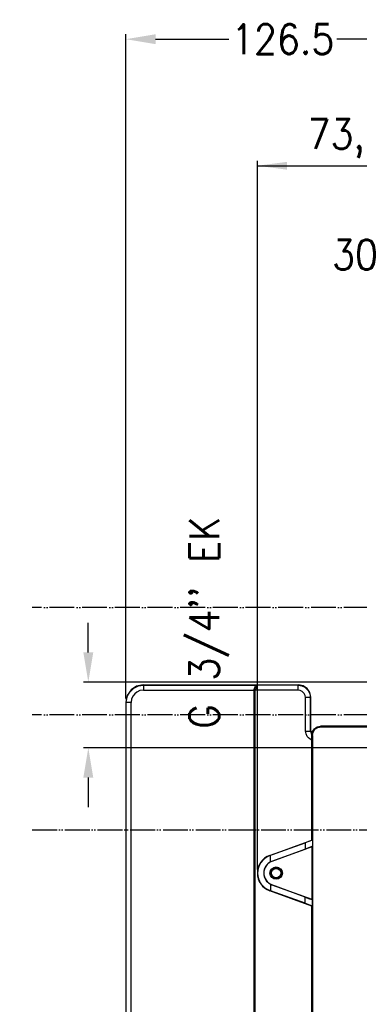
# Model space of a CAD drawing. Header units: inches. Extents: x -626 to 4489, y 2807 to 4201.
# Tile 35 of 52: x 2574 to 2711, y 3801 to 4198. Entities that reach past the tile are written whole.
import ezdxf

# ---------------------------------------------------------------- set-up
doc = ezdxf.new("R2010")
doc.units = ezdxf.units.IN
doc.linetypes.add('PHANTOM', pattern=[13, 10, -1, 0, -1, 0, -1])
doc.layers.add('1', color=7, linetype='Continuous')
doc.styles.add('CONVERTER_11', font='txt.shx', dxfattribs={"width": 0.9})
doc.dimstyles.new('ME10_DIM_29', dxfattribs={"dimtxt": 12, "dimasz": 12, "dimexe": 2, "dimexo": 1.5, "dimgap": 2, "dimtad": 1, "dimdsep": 46, "dimtxsty": 'CONVERTER_11', "dimsah": 1, "dimcen": 0.09, "dimclrd": 2, "dimclre": 2, "dimclrt": 2, "dimadec": 0, "dimazin": 0, "dimtfac": 1, "dimtdec": 4, "dimtofl": 0, "dimtmove": 0, "dimatfit": 0, "dimfxl": 1, "dimtolj": 1, "dimtzin": 0, "dimarcsym": 0})
doc.dimstyles.new('ME10_DIM_32', dxfattribs={"dimtxt": 12, "dimasz": 12, "dimexe": 2, "dimexo": 1.5, "dimgap": 2, "dimtad": 1, "dimdsep": 46, "dimtxsty": 'CONVERTER_11', "dimsah": 1, "dimcen": 0.09, "dimclrd": 2, "dimclre": 2, "dimclrt": 2, "dimadec": 0, "dimazin": 0, "dimtfac": 1, "dimtdec": 4, "dimtofl": 0, "dimtmove": 0, "dimatfit": 0, "dimfxl": 1, "dimtolj": 1, "dimtzin": 0, "dimarcsym": 0})
doc.dimstyles.new('ME10_DIM_33', dxfattribs={"dimtxt": 12, "dimasz": 12, "dimexe": 2, "dimexo": 1.5, "dimgap": 2, "dimtad": 1, "dimdsep": 46, "dimtxsty": 'CONVERTER_11', "dimsah": 1, "dimcen": 0.09, "dimclrd": 2, "dimclre": 2, "dimclrt": 2, "dimadec": 0, "dimazin": 0, "dimtfac": 1, "dimtdec": 4, "dimtofl": 0, "dimtmove": 0, "dimatfit": 0, "dimfxl": 1, "dimtolj": 1, "dimtzin": 0, "dimarcsym": 0})
doc.dimstyles.new('ME10_DIM_34', dxfattribs={"dimtxt": 12, "dimasz": 12, "dimexe": 2, "dimexo": 1.5, "dimgap": 2, "dimtad": 1, "dimdsep": 46, "dimtxsty": 'CONVERTER_11', "dimsah": 1, "dimcen": 0.09, "dimclrd": 2, "dimclre": 2, "dimclrt": 2, "dimadec": 0, "dimazin": 0, "dimtfac": 1, "dimtdec": 4, "dimtofl": 0, "dimtmove": 0, "dimatfit": 0, "dimfxl": 1, "dimtolj": 1, "dimtzin": 0, "dimarcsym": 0})
doc.dimstyles.new('ME10_DIM_35', dxfattribs={"dimtxt": 12, "dimasz": 12, "dimexe": 2, "dimexo": 1.5, "dimgap": 2, "dimtad": 1, "dimdsep": 46, "dimtxsty": 'CONVERTER_11', "dimsah": 1, "dimcen": 0.09, "dimclrd": 2, "dimclre": 2, "dimclrt": 2, "dimadec": 0, "dimazin": 0, "dimtfac": 1, "dimtdec": 4, "dimtofl": 0, "dimtmove": 0, "dimatfit": 0, "dimfxl": 1, "dimtolj": 1, "dimtzin": 0, "dimarcsym": 0})
doc.dimstyles.new('ME10_DIM_40', dxfattribs={"dimtxt": 12, "dimasz": 12, "dimexe": 2, "dimexo": 1.5, "dimgap": 2, "dimtad": 1, "dimdsep": 46, "dimtxsty": 'CONVERTER_11', "dimsah": 1, "dimcen": 0.09, "dimclrd": 2, "dimclre": 2, "dimclrt": 2, "dimadec": 0, "dimazin": 0, "dimtfac": 1, "dimtdec": 4, "dimtofl": 0, "dimtmove": 0, "dimatfit": 0, "dimfxl": 1, "dimtolj": 1, "dimtzin": 0, "dimarcsym": 0})

# ---------------------------------------------------------------- blocks, each defined once
blk = doc.blocks.new('*D162')
at = {"layer": '1', "color": 3, "lineweight": -2, "transparency": 16777216}
for p, q in [((2616.88, 3924.55), (2616.88, 4192.46)), ((2628.88, 4190.46), (2658.4, 4190.46)), ((2731.52, 4190.46), (2702, 4190.46)), ((2743.52, 4040.47), (2743.52, 4192.46))]:
    blk.add_line(p, q, dxfattribs=at)
at = {"layer": '1', "color": 3, "transparency": 16777216}
for points in [[(2628.88, 4192.46), (2628.88, 4188.46), (2616.88, 4190.46)], [(2731.52, 4192.46), (2731.52, 4188.46), (2743.52, 4190.46)]]:
    blk.add_solid(points, dxfattribs=at)
at = {"layer": 'Defpoints', "color": 0, "transparency": 16777216}
for p in [(2616.88, 4190.46), (2743.52, 4038.97), (2616.88, 3923.05)]:
    blk.add_point(p, dxfattribs=at)
at = {"layer": '1', "color": 3, "transparency": 16777216, "insert": (2680.2, 4190.46), "char_height": 12, "attachment_point": 5, "rotation": 0.0001, "style": 'CONVERTER_11'}
blk.add_mtext('\\A1;126.5', dxfattribs=at)
blk = doc.blocks.new('*D165')
at = {"layer": '1', "color": 3, "lineweight": -2, "transparency": 16777216}
for p, q in [((2731.52, 4103.51), (2719.52, 4103.51)), ((2743.52, 3998.42), (2743.52, 4105.51)), ((2762.05, 3974.46), (2762.05, 4105.51)), ((2774.05, 4103.51), (2786.05, 4103.51))]:
    blk.add_line(p, q, dxfattribs=at)
at = {"layer": '1', "color": 3, "transparency": 16777216}
for points in [[(2731.52, 4105.51), (2731.52, 4101.51), (2743.52, 4103.51)], [(2774.05, 4105.51), (2774.05, 4101.51), (2762.05, 4103.51)]]:
    blk.add_solid(points, dxfattribs=at)
at = {"layer": 'Defpoints', "color": 0, "transparency": 16777216}
for p in [(2743.52, 4103.51), (2743.52, 3996.92), (2762.05, 3972.96)]:
    blk.add_point(p, dxfattribs=at)
at = {"layer": '1', "color": 3, "transparency": 16777216, "insert": (2709.42, 4103.51), "char_height": 12, "attachment_point": 5, "rotation": 0.0001, "style": 'CONVERTER_11'}
blk.add_mtext('\\A1;30', dxfattribs=at)
blk = doc.blocks.new('*D100')
at = {"layer": '1', "color": 3, "lineweight": -2, "transparency": 16777216}
for p, q in [((2459.59, 3964.24), (2310.06, 3964.24)), ((2312.06, 3952.24), (2312.06, 3700)), ((2312.06, 3414.97), (2312.06, 3667.2)), ((2725.05, 3402.97), (2310.06, 3402.97))]:
    blk.add_line(p, q, dxfattribs=at)
at = {"layer": '1', "color": 3, "transparency": 16777216}
for points in [[(2310.06, 3952.24), (2314.06, 3952.24), (2312.06, 3964.24)], [(2310.06, 3414.97), (2314.06, 3414.97), (2312.06, 3402.97)]]:
    blk.add_solid(points, dxfattribs=at)
at = {"layer": 'Defpoints', "color": 0, "transparency": 16777216}
for p in [(2312.06, 3964.24), (2461.09, 3964.24), (2726.55, 3402.97)]:
    blk.add_point(p, dxfattribs=at)
at = {"layer": '1', "color": 3, "transparency": 16777216, "insert": (2312.06, 3683.6), "char_height": 12, "attachment_point": 5, "rotation": 90, "style": 'CONVERTER_11'}
blk.add_mtext('\\A1;558', dxfattribs=at)
blk = doc.blocks.new('*D101')
at = {"layer": '1', "color": 3, "lineweight": -2, "transparency": 16777216}
for p, q in [((2459.7, 3920.89), (2350.73, 3920.89)), ((2352.73, 3908.89), (2352.73, 3676.53)), ((2352.73, 3414.97), (2352.73, 3647.33)), ((2725.05, 3402.97), (2350.73, 3402.97))]:
    blk.add_line(p, q, dxfattribs=at)
at = {"layer": '1', "color": 3, "transparency": 16777216}
for points in [[(2350.73, 3908.89), (2354.73, 3908.89), (2352.73, 3920.89)], [(2350.73, 3414.97), (2354.73, 3414.97), (2352.73, 3402.97)]]:
    blk.add_solid(points, dxfattribs=at)
at = {"layer": 'Defpoints', "color": 0, "transparency": 16777216}
for p in [(2352.73, 3920.89), (2461.2, 3920.89), (2726.55, 3402.97)]:
    blk.add_point(p, dxfattribs=at)
at = {"layer": '1', "color": 3, "transparency": 16777216, "insert": (2352.73, 3661.93), "char_height": 12, "attachment_point": 5, "rotation": 90, "style": 'CONVERTER_11'}
blk.add_mtext('\\A1;515', dxfattribs=at)
blk = doc.blocks.new('*D102')
at = {"layer": '1', "color": 3, "lineweight": -2, "transparency": 16777216}
for p, q in [((2459.95, 3874.54), (2391.56, 3874.54)), ((2393.56, 3862.54), (2393.56, 3655.15)), ((2393.56, 3414.97), (2393.56, 3622.35)), ((2722.05, 3402.97), (2391.56, 3402.97))]:
    blk.add_line(p, q, dxfattribs=at)
at = {"layer": '1', "color": 3, "transparency": 16777216}
for points in [[(2391.56, 3862.54), (2395.56, 3862.54), (2393.56, 3874.54)], [(2391.56, 3414.97), (2395.56, 3414.97), (2393.56, 3402.97)]]:
    blk.add_solid(points, dxfattribs=at)
at = {"layer": 'Defpoints', "color": 0, "transparency": 16777216}
for p in [(2393.56, 3874.54), (2461.45, 3874.54), (2723.55, 3402.97)]:
    blk.add_point(p, dxfattribs=at)
at = {"layer": '1', "color": 3, "transparency": 16777216, "insert": (2393.56, 3638.75), "char_height": 12, "attachment_point": 5, "rotation": 90, "style": 'CONVERTER_11'}
blk.add_mtext('\\A1;468', dxfattribs=at)
blk = doc.blocks.new('*D107')
at = {"layer": '1', "color": 3, "lineweight": -2, "transparency": 16777216}
for p, q in [((2601.69, 3943.11), (2601.69, 3955.11)), ((2762.05, 3931.11), (2599.69, 3931.11)), ((2766.13, 3904.67), (2599.69, 3904.67)), ((2601.69, 3892.67), (2601.69, 3880.67))]:
    blk.add_line(p, q, dxfattribs=at)
at = {"layer": '1', "color": 3, "transparency": 16777216}
for points in [[(2599.69, 3943.11), (2603.69, 3943.11), (2601.69, 3931.11)], [(2599.69, 3892.67), (2603.69, 3892.67), (2601.69, 3904.67)]]:
    blk.add_solid(points, dxfattribs=at)
at = {"layer": 'Defpoints', "color": 0, "transparency": 16777216}
for p in [(2601.69, 3931.11), (2763.55, 3931.11), (2767.63, 3904.67)]:
    blk.add_point(p, dxfattribs=at)
at = {"layer": '1', "color": 3, "transparency": 16777216, "insert": (2650.49, 3955.11), "char_height": 12, "attachment_point": 5, "rotation": 90, "style": 'CONVERTER_11'}
blk.add_mtext("\\A1;G 3/4'' EK", dxfattribs=at)
blk = doc.blocks.new('*D83')
at = {"layer": '1', "color": 2, "linetype": 'Continuous'}
for p, q in [((2669.96, 3855.63), (2669.96, 4141.41)), ((2669.96, 4139.41), (2743.55, 4139.41)), ((2743.55, 3917.75), (2743.55, 4141.41))]:
    blk.add_line(p, q, dxfattribs=at)
at = {"layer": '1', "color": 2}
for points in [[(2681.96, 4140.99), (2681.96, 4137.83), (2669.96, 4139.41)], [(2731.55, 4137.83), (2731.55, 4140.99), (2743.55, 4139.41)]]:
    blk.add_solid(points, dxfattribs=at)
at = {"layer": '1', "color": 2, "insert": (2690.25, 4142.61), "char_height": 12, "attachment_point": 7, "rotation": 0.0001, "line_spacing_factor": 0.60024, "style": 'CONVERTER_11'}
blk.add_mtext('73,5', dxfattribs=at)

msp = doc.modelspace()

# ---------------------------------------------------------------- linework, layer by layer
at = {"color": 7, "linetype": 'Continuous'}
for p, q in [((2618.934, 3927.996), (2617.417, 3925.725)), ((2621.206, 3929.513), (2618.934, 3927.996)), ((2623.883, 3930.045), (2621.206, 3929.513)), ((2623.883, 3930.045), (2686.553, 3930.045)), ((2668.552, 3927.922), (2669.395, 3929.922)), ((2668.552, 3927.922), (2668.552, 3927.912)), ((2668.552, 3927.912), (2668.552, 3582.352)), ((2669.887, 3929.913), (2669.059, 3927.914)), ((2669.059, 3927.903), (2669.059, 3927.914)), ((2669.059, 3582.361), (2669.059, 3927.903)), ((2688.465, 3929.665), (2686.553, 3930.045)), ((2690.087, 3928.581), (2688.465, 3929.665)), ((2691.171, 3926.959), (2690.087, 3928.581)), ((2617.417, 3925.725), (2616.884, 3923.046)), ((2691.552, 3925.046), (2691.171, 3926.959)), ((2691.552, 3911.53), (2691.552, 3925.046)), ((2616.884, 3923.046), (2616.884, 3587.219)), ((2692.236, 3911.204), (2692.995, 3912.34)), ((2692.46, 3910.98), (2693.219, 3912.116)), ((2692.995, 3912.34), (2694.131, 3913.098)), ((2693.219, 3912.116), (2694.354, 3912.875)), ((2694.131, 3913.098), (2695.469, 3913.364)), ((2694.354, 3912.875), (2695.693, 3913.141)), ((2734.054, 3913.364), (2695.469, 3913.364)), ((2695.693, 3913.141), (2741.861, 3913.141)), ((2691.552, 3911.53), (2691.704, 3910.764)), ((2691.704, 3910.764), (2692.047, 3910.252)), ((2691.97, 3909.865), (2692.236, 3911.204)), ((2691.97, 3867.463), (2691.97, 3909.865)), ((2692.194, 3909.64), (2692.46, 3910.98)), ((2692.194, 3909.64), (2692.266, 3673.379)), ((2674.954, 3861.27), (2691.97, 3867.463)), ((2675.307, 3861.296), (2689.233, 3866.296)), ((2692.022, 3864.72), (2675.842, 3858.831)), ((2691.026, 3866.929), (2689.233, 3866.296)), ((2691.026, 3864.492), (2689.233, 3863.82)), ((2691.893, 3867.221), (2691.026, 3866.929)), ((2691.893, 3864.832), (2691.026, 3864.492)), ((2692.197, 3867.304), (2691.893, 3867.221)), ((2692.197, 3864.97), (2691.893, 3864.832)), ((2691.97, 3867.463), (2692.197, 3867.304)), ((2692.022, 3864.72), (2692.197, 3864.97)), ((2692.022, 3864.72), (2692.022, 3843.545)), ((2674.987, 3861.18), (2675.307, 3861.296)), ((2675.307, 3858.648), (2675.307, 3861.296)), ((2675.826, 3858.874), (2689.233, 3863.82)), ((2675.621, 3858.793), (2675.307, 3858.648)), ((2675.826, 3858.874), (2675.621, 3858.793)), ((2675.307, 3849.616), (2675.621, 3849.471)), ((2675.307, 3849.616), (2675.307, 3846.968)), ((2675.621, 3849.471), (2675.826, 3849.39)), ((2689.233, 3844.444), (2675.826, 3849.39)), ((2675.842, 3849.434), (2692.022, 3843.545)), ((2691.97, 3840.801), (2674.954, 3846.994)), ((2675.307, 3846.968), (2674.987, 3847.084)), ((2689.233, 3841.969), (2675.307, 3846.968)), ((2689.233, 3844.444), (2691.026, 3843.772)), ((2689.233, 3841.969), (2691.026, 3841.335)), ((2691.026, 3843.772), (2691.893, 3843.432)), ((2691.026, 3841.335), (2691.893, 3841.044)), ((2691.893, 3843.432), (2692.197, 3843.295)), ((2691.893, 3841.044), (2692.197, 3840.96)), ((2692.197, 3840.96), (2691.97, 3840.801)), ((2691.97, 3672.611), (2691.97, 3840.801)), ((2692.197, 3843.295), (2692.022, 3843.545))]:
    msp.add_line(p, q, dxfattribs=at)
at = {"color": 9, "linetype": 'Continuous'}
for p, q in [((2618.172, 3926.825), (2620.103, 3928.756)), ((2620.103, 3928.756), (2621.96, 3929.634)), ((2621.96, 3929.634), (2623.992, 3929.936)), ((2623.957, 3927.936), (2622.523, 3927.699)), ((2623.992, 3929.936), (2623.883, 3930.045)), ((2623.963, 3929.036), (2623.957, 3927.936)), ((2623.957, 3927.936), (2668.552, 3927.922)), ((2623.972, 3929.587), (2623.963, 3929.036)), ((2623.982, 3929.841), (2623.972, 3929.587)), ((2623.992, 3929.936), (2623.982, 3929.841)), ((2623.992, 3929.936), (2669.395, 3929.922)), ((2668.552, 3927.912), (2669.059, 3927.903)), ((2686.421, 3927.914), (2669.059, 3927.914)), ((2669.395, 3929.922), (2669.887, 3929.913)), ((2686.421, 3929.913), (2669.887, 3929.913)), ((2686.421, 3929.913), (2686.553, 3930.045)), ((2686.421, 3927.914), (2686.421, 3929.913)), ((2686.421, 3929.913), (2687.872, 3929.698)), ((2687.281, 3927.771), (2686.421, 3927.914)), ((2688.06, 3927.379), (2687.281, 3927.771)), ((2687.872, 3929.698), (2689.198, 3929.07)), ((2689.198, 3929.07), (2690.577, 3927.691)), ((2616.991, 3922.938), (2617.293, 3924.969)), ((2617.293, 3924.969), (2618.172, 3926.825)), ((2619.193, 3924.372), (2618.956, 3922.938)), ((2619.848, 3925.67), (2619.193, 3924.372)), ((2620.475, 3926.419), (2619.848, 3925.67)), ((2621.224, 3927.045), (2620.475, 3926.419)), ((2622.523, 3927.699), (2621.224, 3927.045)), ((2688.51, 3927.003), (2688.06, 3927.379)), ((2688.886, 3926.553), (2688.51, 3927.003)), ((2689.278, 3925.774), (2688.886, 3926.553)), ((2689.421, 3924.914), (2689.278, 3925.774)), ((2691.42, 3924.914), (2689.421, 3924.914)), ((2689.421, 3911.398), (2689.421, 3924.914)), ((2690.577, 3927.691), (2691.205, 3926.365)), ((2691.205, 3926.365), (2691.42, 3924.914)), ((2691.42, 3924.914), (2691.552, 3925.046)), ((2691.42, 3911.398), (2691.42, 3924.914)), ((2616.991, 3922.938), (2616.884, 3923.046)), ((2616.991, 3587.326), (2616.991, 3922.938)), ((2618.956, 3922.938), (2616.991, 3922.938)), ((2618.956, 3587.326), (2618.956, 3922.938)), ((2695.469, 3913.364), (2695.693, 3913.141)), ((2689.61, 3910.252), (2689.421, 3911.398)), ((2689.421, 3911.398), (2691.42, 3911.398)), ((2690.134, 3909.213), (2689.61, 3910.252)), ((2690.635, 3908.613), (2690.134, 3909.213)), ((2691.234, 3908.112), (2690.635, 3908.613)), ((2691.97, 3907.742), (2691.234, 3908.112)), ((2691.552, 3911.53), (2691.42, 3911.398)), ((2691.42, 3911.398), (2691.507, 3910.818)), ((2691.507, 3910.818), (2691.758, 3910.288)), ((2691.758, 3910.288), (2691.996, 3909.997)), ((2691.97, 3909.865), (2692.194, 3909.64)), ((2689.233, 3866.296), (2689.233, 3863.82)), ((2692.197, 3867.304), (2692.197, 3864.97)), ((2674.954, 3861.27), (2674.987, 3861.18)), ((2675.826, 3858.874), (2675.842, 3858.831)), ((2675.826, 3849.39), (2675.842, 3849.434)), ((2674.954, 3846.994), (2674.987, 3847.084)), ((2689.233, 3841.969), (2689.233, 3844.444)), ((2692.197, 3840.96), (2692.197, 3843.295))]:
    msp.add_line(p, q, dxfattribs=at)
at = {"color": 7, "linetype": 'Continuous'}
for radius in [2.5, 2.25, 1.9]:
    msp.add_circle((2677.552, 3854.132), radius, dxfattribs=at)
for radius, start, end in [(7.596, 110.00004, 249.99996), (7.5, 110.00002, 249.99998), (5.044, 116.43528, 243.56472), (5, 110.00017, 249.99983)]:
    msp.add_arc((2677.552, 3854.132), radius, start, end, dxfattribs=at)
at = {"layer": '1', "color": 2, "linetype": 'PHANTOM'}
for p, q in [((2767.631, 3961.243), (2579.059, 3961.243)), ((2767.631, 3917.893), (2579.059, 3917.893)), ((2579.059, 3871.545), (2767.631, 3871.545))]:
    msp.add_line(p, q, dxfattribs=at)

# ---------------------------------------------------------------- block references
at = {"layer": '1'}
msp.add_blockref('*D83', (0, 0), dxfattribs=at)

# ---------------------------------------------------------------- dimensions: what is measured, and where the dimension line sits
at = {"layer": '1', "color": 3}
for base, p1, p2, text, dimstyle, picture, middle in [((2616.884, 4190.456), (2743.515, 4038.967), (2616.884, 3923.046), '126.5', 'ME10_DIM_29', '*D162', (2680.199, 4190.456)), ((2743.515, 4103.505), (2762.052, 3972.963), (2743.515, 3996.922), '30', 'ME10_DIM_32', '*D165', (2709.415, 4103.505))]:
    dim = msp.add_linear_dim(base=base, p1=p1, p2=p2, text=text, dimstyle=dimstyle, override={"dimclrd": 3, "dimclre": 3, "dimclrt": 3}, dxfattribs=at)
    dim.commit()
    dim.dimension.update_dxf_attribs({"geometry": picture, "text_midpoint": middle, "text_rotation": 0.00014})
for base, p1, p2, text, dimstyle, picture, middle in [((2601.687, 3931.113), (2767.631, 3904.672), (2763.552, 3931.113), "G 3/4'' EK", 'ME10_DIM_40', '*D107', (2650.487, 3955.113)), ((2312.06, 3964.241), (2726.552, 3402.967), (2461.09, 3964.241), '558', 'ME10_DIM_33', '*D100', (2312.06, 3683.604)), ((2352.728, 3920.891), (2726.552, 3402.967), (2461.2, 3920.891), '515', 'ME10_DIM_34', '*D101', (2352.728, 3661.929)), ((2393.564, 3874.543), (2723.552, 3402.967), (2461.453, 3874.543), '468', 'ME10_DIM_35', '*D102', (2393.564, 3638.755))]:
    dim = msp.add_linear_dim(base=base, p1=p1, p2=p2, angle=90, text=text, dimstyle=dimstyle, override={"dimclrd": 3, "dimclre": 3, "dimclrt": 3}, dxfattribs=at)
    dim.commit()
    dim.dimension.update_dxf_attribs({"geometry": picture, "text_midpoint": middle, "text_rotation": 90})

doc.saveas('drawing.dxf')
